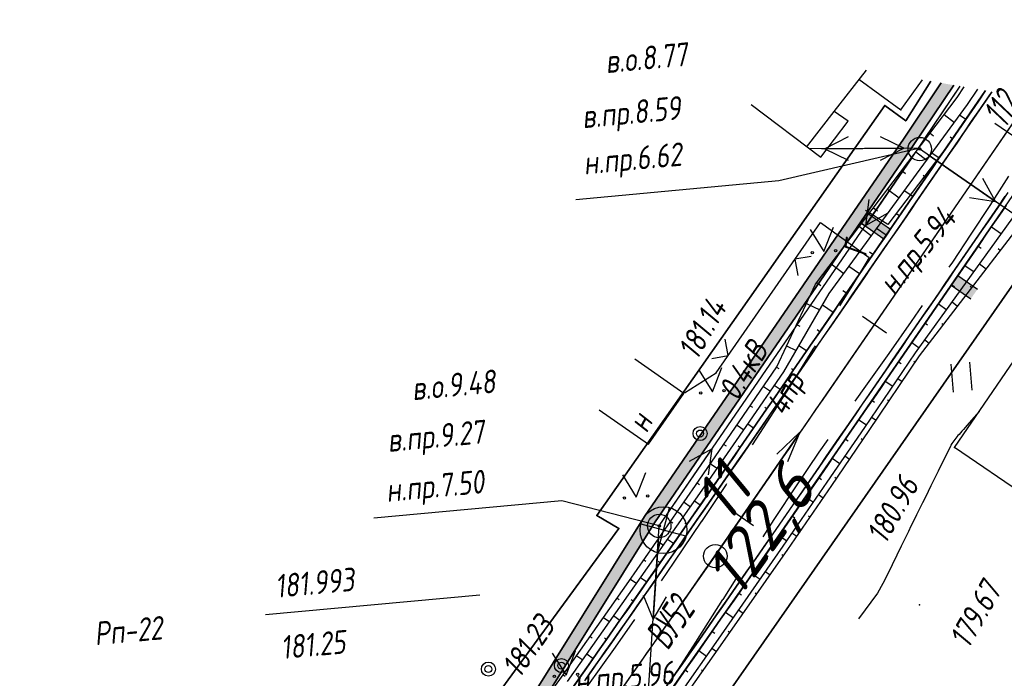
# Paper-space layout 'Лист3' of a CAD drawing. Header units: millimetres. Extents: x -693 to 411, y -3 to 286.
# Tile 19 of 20: x 282 to 367, y 160 to 216. Entities that reach past the tile are written whole.
import ezdxf

# ---------------------------------------------------------------- set-up
doc = ezdxf.new("R2010")
doc.units = ezdxf.units.MM
doc.linetypes.add('CONTI', pattern=[0])
for name, color, linetype, lineweight in [('10', 1, 'Continuous', 35), ('КОПИЯ_ОСЬ_13_ОТКОСЫ', 7, 'Continuous', 30), ('КОПИЯ_ОСЬ_ГРАНИЦЫ_ПОЛОС', 7, 'Continuous', 30), ('ОСЬ_ВЕРХ_ПОКРЫТИЯ_ГРАНИЦЫ_ПОЛОС', 7, 'Continuous', 30), ('ОСЬ_ВЕРХ_ПОКРЫТИЯ_ОСЬ', 1, 'Continuous', 30), ('Ось_примыкания', 1, 'Continuous', 35), ('Тротуар', 40, 'Continuous', 35), ('Уклоны ПЧ', 5, 'Continuous', 30)]:
    doc.layers.add(name, color=color, linetype=linetype, lineweight=lineweight)
for name, color, linetype in [('GOR_BDEFAULT', 212, 'CONTI'), ('NAD_MDEFAULT', 7, 'CONTI'), ('PI_OTDEFAULT', 172, 'CONTI'), ('PI_TTDEFAULT', 5, 'CONTI'), ('SIT_LDEFAULT', 7, 'CONTI'), ('USLZNDEFAULT', 7, 'CONTI'), ('ZAPSKDEFAULT', 7, 'CONTI'), ('КОПИЯ_ОСЬ_ТАНГЕНСЫ', 1, 'Continuous'), ('ОСЬ_ВЕРХ_ПОКРЫТИЯ_ПИКЕТЫ', 1, 'Continuous')]:
    doc.layers.add(name, color=color, linetype=linetype)
doc.styles.add('eskd', font='isocpeur.ttf', dxfattribs={"width": 1.2, "height": 2})
doc.styles.get("Standard").update_dxf_attribs({"font": 'isocpeui.ttf'})
doc.styles.add('ГОСТ', font='isocpeur.ttf', dxfattribs={"height": 4})

# ---------------------------------------------------------------- blocks, each defined once
blk = doc.blocks.new('BL_2011')
at = {"color": 0}
for p, q in [((0, 0), (0, 2.4)), ((1.6, 0), (1.6, 2.4))]:
    blk.add_line(p, q, dxfattribs=at)
blk = doc.blocks.new('BL_2014')
at = {"color": 0}
for p, q in [((-1, 2), (0, 0)), ((0, 0), (1, 2))]:
    blk.add_line(p, q, dxfattribs=at)
for centre in [(-1, 0), (1, 0)]:
    blk.add_circle(centre, 0.1, dxfattribs=at)
blk = doc.blocks.new('BL_26')
at = {"color": 0}
for radius in [1, 0.1]:
    blk.add_circle((0, 0), radius, dxfattribs=at)
blk = doc.blocks.new('BL_7')
at = {"color": 0}
for p, q in [((-1.4, 1.4), (1.4, -1.4)), ((-1.4, -1.4), (1.4, 1.4))]:
    blk.add_line(p, q, dxfattribs=at)
blk.add_circle((0, 0), 2, dxfattribs=at)
blk = doc.blocks.new('Стрелка')
at = {"layer": 'Уклоны ПЧ', "ltscale": 2}
for points in [[(-0.023, -0.048), (-0.023, 17.972)], [(-0.023, -0.048), (-0.578, 2.622)], [(-0.023, -0.048), (0.532, 2.622)]]:
    blk.add_lwpolyline(points, dxfattribs=at)

psp = doc.layouts.new('Лист3')

# ---------------------------------------------------------------- hatches: boundary and pattern name
at = {"layer": 'Тротуар', "lineweight": 30, "ltscale": 7}
for points in [[(362.212, 210.483), (361.132, 210.669), (357.971, 205.964), (335.791, 173.644), (325.345, 156.91), (314.938, 142.055), (315.693, 141.389), (326.184, 156.366), (336.627, 173.096), (354.232, 198.748), (354.798, 199.572), (358.798, 205.402)], [(354.232, 198.748), (356.216, 197.357), (356.79, 198.175), (354.798, 199.572)], [(361.986, 193.394), (363.649, 192.227), (364.223, 193.045), (362.553, 194.218)]]:
    psp.add_hatch(color=256, dxfattribs=at).paths.add_polyline_path(points)

# ---------------------------------------------------------------- linework, layer by layer
at = {"layer": '10'}
for points in [[(-201.845, 226.09), (-119.354, 211.267), (-58.928, 198.351), (-31.804, 194.53), (-35.738, 185.577), (-30.26, 184.27), (18.471, 176.693), (64.3, 176.26), (69.149, 185.868), (125.989, 184.912), (149.137, 180.801), (153.326, 179.613), (212.384, 159.099), (249.884, 143.094), (249.884, 143.094), (249.884, 143.094), (249.884, 143.094), (292.362, 122.163), (291.967, 119.339), (310.11, 111.491), (377.34, 207.882)], [(360.244, 210.822), (358.1, 207.427), (356.299, 208.751), (331.706, 173.712), (333.589, 172.627), (304.151, 132.344), (257.263, 157.562), (256.294, 158.064), (220.993, 174.412), (210.024, 179.484), (180.567, 192.342), (177.583, 192.692), (134.863, 197.815), (126.861, 198.542), (83.637, 200.677)]]:
    psp.add_lwpolyline(points, dxfattribs=at)
at = {"layer": 'GOR_BDEFAULT', "color": 212, "elevation": 180, "flags": 128}
psp.add_lwpolyline([(364.365, 182.614), (364.157, 182.374), (363.919, 182.11), (363.706, 181.873), (363.514, 181.642), (363.337, 181.439), (363.173, 181.254), (363.021, 181.077), (362.884, 180.929), (362.768, 180.786), (362.654, 180.654), (362.555, 180.549), (362.475, 180.441), (362.022, 179.869), (361.959, 179.738), (361.907, 179.615), (361.05, 177.875), (360.877, 177.519), (360.678, 177.127), (360.473, 176.706), (360.244, 176.258), (360.01, 175.781), (359.774, 175.294), (359.526, 174.799), (359.277, 174.294), (359.028, 173.789), (358.792, 173.302), (358.546, 172.816), (358.324, 172.347), (358.106, 171.908), (357.903, 171.496), (357.716, 171.112), (356.569, 168.752), (356.142, 167.923), (355.692, 167.077), (354.06, 164.902)], dxfattribs=at)
at = {"layer": 'NAD_MDEFAULT', "color": 0}
psp.add_line((303.413, 165.278, 181.5), (321.711, 166.957, 181.5), dxfattribs=at)
at = {"layer": 'PI_TTDEFAULT', "color": 5}
for p in [(357.68, 208.377, 180.838), (341.905, 185.915, 181.142), (362.257, 179.524, 179.972), (359.27, 166.107, 179.671)]:
    psp.add_point(p, dxfattribs=at)
at = {"layer": 'SIT_LDEFAULT', "color": 7}
for p, q in [((351.981, 208.221), (354.758, 211.765)), ((354.093, 211.003), (357.68, 208.377)), ((357.68, 208.377), (359.524, 210.946)), ((359.177, 205.106), (362.735, 210.393)), ((359.735, 205.934), (362.737, 210.393)), ((344.883, 208.842), (350.858, 204.345)), ((349.624, 205.196), (351.981, 208.221)), ((353.168, 207.398), (351.981, 208.221)), ((350.858, 204.345), (353.168, 207.398)), ((357.937, 205.096), (355.935, 206.08)), ((353.173, 206.068), (351.182, 205.05)), ((337.038, 172.831), (359.177, 205.106)), ((347.244, 202.328), (359.177, 205.106)), ((359.177, 205.106), (349.942, 205.04)), ((350.939, 205.051), (357.937, 205.096)), ((358.181, 205.095), (351.182, 205.05)), ((351.182, 205.05), (353.184, 204.067)), ((355.946, 204.079), (357.937, 205.096)), ((361.258, 204.759), (356.566, 198.595)), ((382.538, 188.954), (359.177, 205.106)), ((360.003, 204.538), (365.761, 200.555)), ((358.609, 204.281), (354.653, 198.507)), ((329.926, 200.728), (347.244, 202.328)), ((365.761, 200.555), (364.678, 202.517)), ((365.307, 200.217), (366.892, 202.704)), ((354.954, 200.729), (354.653, 198.507)), ((363.543, 200.875), (365.761, 200.555)), ((363.698, 197.764), (365.307, 200.217)), ((356.566, 198.595), (354.65, 199.786)), ((354.653, 198.507), (356.605, 199.592)), ((341.905, 185.915), (350.809, 198.752)), ((350.809, 198.752), (354.985, 195.772)), ((362.108, 195.359), (363.698, 197.764)), ((350.017, 195.855), (348.625, 195.607)), ((348.625, 195.607), (348.872, 194.215)), ((354.985, 195.772), (354.6, 195.128)), ((361.821, 194.931), (362.108, 195.359)), ((354.6, 195.128), (353.544, 193.412)), ((353.544, 193.412), (352.445, 191.622)), ((362.257, 179.524), (370.625, 191.784)), ((358.6, 190.3), (359.542, 191.65)), ((356.68, 187.576), (358.6, 190.3)), ((342.919, 187.385), (342.671, 188.777)), ((350.165, 187.925), (348.189, 184.754)), ((350.346, 188.208), (350.165, 187.925)), ((354.688, 184.783), (356.68, 187.576)), ((339.154, 184.136), (334.944, 187.092)), ((341.527, 187.137), (342.919, 187.385)), ((339.194, 184.19), (341.905, 185.915)), ((348.189, 184.754), (346.242, 181.689)), ((353.774, 183.479), (354.688, 184.783)), ((336.117, 179.808), (339.154, 184.136)), ((331.907, 182.764), (336.117, 179.808)), ((346.242, 181.689), (344.989, 179.774)), ((350.712, 179.125), (351.467, 180.213)), ((337.606, 173.657), (341.561, 179.43)), ((341.561, 179.43), (339.609, 178.345)), ((341.261, 177.209), (341.561, 179.43)), ((368.559, 175.224), (362.257, 179.524)), ((348.812, 176.337), (350.712, 179.125)), ((342.752, 176.384), (340.647, 173.225)), ((342.792, 176.438), (342.752, 176.384)), ((346.862, 173.374), (348.812, 176.337)), ((328.733, 174.989), (312.67, 173.5)), ((337.038, 172.831), (328.733, 174.989)), ((345.909, 171.904), (346.862, 173.374)), ((335.618, 150.763), (337.038, 172.831)), ((340.637, 173.227), (338.291, 169.734)), ((336.978, 171.837), (336.527, 164.842)), ((338.301, 169.732), (337.204, 168.135)), ((342.492, 166.546), (343.756, 168.53)), ((335.654, 166.91), (336.527, 164.842)), ((336.527, 164.842), (337.651, 166.78)), ((340.173, 162.916), (342.482, 166.548)), ((334.932, 164.832), (333.287, 162.467)), ((333.287, 162.467), (330.824, 159.055)), ((338.37, 160.101), (340.173, 162.916))]:
    psp.add_line(p, q, dxfattribs=at)
for centre, radius in [((340.526, 180.724), 0.6), ((340.526, 180.724), 0.3), ((328.686, 160.904), 0.6), ((322.445, 160.607), 0.6), ((322.445, 160.607), 0.3), ((328.686, 160.904), 0.3)]:
    psp.add_circle(centre, radius, dxfattribs=at)
at = {"layer": 'КОПИЯ_ОСЬ_13_ОТКОСЫ'}
for points in [[(316.945, 143.609), (328.704, 159.911), (334.438, 168.085), (340.147, 176.276), (343.882, 181.732), (347.074, 186.416), (350.4, 193.473), (362.482, 209.437), (363.077, 210.335)], [(318.19, 142.733), (331.396, 161.507), (339.006, 172.398), (346.568, 183.323), (364.92, 210.018)], [(329.207, 159.557), (334.966, 167.716), (340.701, 175.891), (344.464, 181.33), (347.681, 185.999), (351.548, 192.684), (363.373, 208.825), (364.27, 210.13)], [(329.207, 159.557), (334.966, 167.716), (340.701, 175.891), (344.464, 181.33), (347.68, 185.999), (351.548, 192.684), (363.373, 208.825), (364.27, 210.13)], [(337.125, 157.485), (344.753, 168.402), (352.332, 179.352), (372.516, 208.712)], [(361.378, 207.978), (362.262, 207.309)], [(363.226, 207.554), (362.704, 207.912)], [(360.171, 206.383), (360.482, 206.147)], [(362.093, 205.906), (361.886, 206.048)], [(358.964, 204.788), (359.898, 204.081)], [(360.959, 204.258), (360.339, 204.684)], [(336.155, 154.67), (341.896, 162.875), (347.613, 171.098), (351.375, 176.56), (354.591, 181.248), (358.931, 187.609), (370.625, 203.84)], [(336.155, 154.67), (341.896, 162.875), (347.613, 171.098), (351.375, 176.56), (354.591, 181.248), (358.931, 187.608), (370.625, 203.84)], [(336.524, 154.41), (342.287, 162.602), (348.025, 170.812), (351.778, 176.282), (354.984, 180.978), (359.287, 187.364), (371.484, 203.249)], [(357.757, 203.194), (358.085, 202.945)], [(359.826, 202.609), (359.587, 202.774)], [(356.55, 201.599), (357.534, 200.854)], [(358.693, 200.961), (357.974, 201.456)], [(355.343, 200.004), (355.687, 199.743)], [(357.56, 199.313), (357.288, 199.5)], [(354.136, 198.409), (355.17, 197.627)], [(356.427, 197.665), (355.609, 198.227)], [(365.418, 198.386), (366.272, 197.799)], [(352.929, 196.814), (353.29, 196.541)], [(355.294, 196.017), (354.989, 196.227)], [(364.285, 196.738), (364.545, 196.559)], [(366.184, 196.346), (365.994, 196.491)], [(351.722, 195.22), (352.805, 194.4)], [(364.966, 194.759), (364.397, 195.196)], [(354.161, 194.369), (353.244, 194.999)], [(363.152, 195.09), (363.934, 194.552)], [(350.515, 193.625), (350.845, 193.375)], [(353.028, 192.721), (352.723, 192.93)], [(362.018, 193.442), (362.255, 193.279)], [(363.748, 193.173), (363.59, 193.294)], [(349.629, 191.836), (350.752, 191.307)], [(360.885, 191.794), (361.595, 191.306)], [(362.53, 191.587), (362.058, 191.949)], [(351.895, 191.073), (350.98, 191.702)], [(359.752, 190.146), (359.965, 190)], [(361.312, 190), (361.187, 190.096)], [(348.776, 190.027), (349.049, 189.899)], [(350.762, 189.425), (350.543, 189.576)], [(358.619, 188.498), (359.256, 188.06)], [(360.093, 188.414), (359.719, 188.702)], [(347.923, 188.218), (348.741, 187.832)], [(349.629, 187.777), (348.971, 188.229)], [(357.486, 186.849), (357.699, 186.704)], [(358.909, 186.803), (358.786, 186.887)], [(347.07, 186.409), (347.27, 186.273)], [(348.496, 186.128), (348.331, 186.242)], [(356.353, 185.201), (356.99, 184.764)], [(357.792, 185.145), (357.421, 185.395)], [(345.943, 184.757), (346.543, 184.348)], [(347.363, 184.48), (346.869, 184.82)], [(355.22, 183.553), (355.436, 183.405)], [(356.674, 183.486), (356.544, 183.574)], [(344.817, 183.104), (345.011, 182.972)], [(346.229, 182.832), (346.065, 182.946)], [(354.087, 181.905), (354.735, 181.46)], [(355.557, 181.828), (355.166, 182.091)], [(343.69, 181.452), (344.273, 181.053)], [(345.094, 181.186), (344.6, 181.527)], [(352.954, 180.257), (353.172, 180.107)], [(354.434, 180.172), (354.301, 180.263)], [(342.56, 179.802), (342.749, 179.672)], [(343.958, 179.54), (343.792, 179.655)], [(351.82, 178.61), (352.473, 178.16)], [(353.306, 178.521), (352.907, 178.793)], [(341.43, 178.151), (341.997, 177.764)], [(342.82, 177.895), (342.325, 178.238)], [(350.685, 176.963), (350.904, 176.812)], [(352.178, 176.869), (352.043, 176.961)], [(340.301, 176.501), (340.485, 176.375)], [(341.681, 176.251), (341.516, 176.366)], [(340.541, 174.608), (340.045, 174.953)], [(349.548, 175.318), (350.206, 174.863)], [(351.048, 175.219), (350.643, 175.497)], [(339.161, 174.858), (339.711, 174.475)], [(348.41, 173.673), (348.632, 173.519)], [(349.917, 173.57), (349.78, 173.664)], [(338.018, 173.216), (338.198, 173.091)], [(339.4, 172.965), (339.231, 173.083)], [(338.258, 171.323), (337.75, 171.677)], [(347.272, 172.029), (347.936, 171.568)], [(348.786, 171.92), (348.374, 172.203)], [(336.875, 171.575), (337.414, 171.199)], [(335.73, 169.935), (335.907, 169.812)], [(346.131, 170.385), (346.354, 170.231)], [(347.65, 170.274), (347.515, 170.368)], [(337.115, 169.682), (336.942, 169.803)], [(334.585, 168.295), (335.114, 167.925)], [(335.971, 168.042), (335.451, 168.405)], [(344.99, 168.743), (345.657, 168.279)], [(346.506, 168.633), (346.1, 168.917)], [(333.438, 166.657), (333.611, 166.536)], [(343.848, 167.101), (344.071, 166.946)], [(345.361, 166.994), (345.228, 167.086)], [(334.826, 166.402), (334.649, 166.526)], [(332.291, 165.019), (332.81, 164.655)], [(333.679, 164.764), (333.149, 165.135)], [(342.705, 165.46), (343.373, 164.995)], [(344.215, 165.355), (343.817, 165.633)], [(331.143, 163.381), (331.312, 163.262)], [(332.532, 163.125), (332.351, 163.252)], [(341.56, 163.82), (341.784, 163.664)], [(343.068, 163.716), (342.938, 163.807)], [(341.92, 162.079), (341.531, 162.351)], [(329.993, 161.744), (330.502, 161.387)], [(331.383, 161.488), (330.842, 161.869)], [(340.415, 162.18), (341.085, 161.712)], [(328.843, 160.108), (329.01, 159.99)], [(330.233, 159.852), (330.046, 159.984)], [(339.268, 160.542), (339.493, 160.385)], [(340.771, 160.442), (340.644, 160.531)]]:
    psp.add_lwpolyline(points, dxfattribs=at)
at = {"layer": 'КОПИЯ_ОСЬ_ГРАНИЦЫ_ПОЛОС'}
for points in [[(365.464, 209.924), (365.278, 209.655), (364.713, 208.832), (364.147, 208.009), (363.582, 207.187), (363.016, 206.364), (362.45, 205.541), (361.885, 204.719), (361.319, 203.896), (360.754, 203.073), (360.188, 202.251), (359.623, 201.428), (359.057, 200.605), (358.491, 199.783), (357.926, 198.96), (357.36, 198.137), (356.795, 197.315), (356.229, 196.492), (355.664, 195.669), (355.098, 194.847), (354.532, 194.024), (353.967, 193.201), (353.401, 192.379), (352.836, 191.556), (352.27, 190.733), (351.705, 189.91), (351.139, 189.088), (350.573, 188.265), (350.008, 187.442), (349.442, 186.62), (348.877, 185.797), (348.311, 184.975), (347.746, 184.153), (347.181, 183.332), (346.615, 182.51), (346.049, 181.689), (345.482, 180.868), (344.916, 180.048), (344.349, 179.227), (343.782, 178.407), (343.214, 177.587), (342.646, 176.767), (342.078, 175.947), (341.51, 175.127), (340.942, 174.308), (340.373, 173.489), (339.804, 172.67), (339.234, 171.851), (338.665, 171.032), (338.095, 170.214), (337.525, 169.395), (336.954, 168.577), (336.383, 167.759), (335.812, 166.942), (335.241, 166.124), (334.67, 165.307), (334.098, 164.49), (333.526, 163.673), (332.953, 162.856), (332.381, 162.039), (331.808, 161.223), (331.235, 160.407), (330.661, 159.591)], [(330.769, 159.744), (331.343, 160.561), (331.917, 161.378), (332.49, 162.195), (333.063, 163.013), (333.636, 163.831), (334.209, 164.649), (334.781, 165.467), (335.354, 166.285), (335.926, 167.104), (336.497, 167.922), (337.068, 168.741), (337.639, 169.56), (338.21, 170.379), (338.781, 171.199), (339.351, 172.019), (339.921, 172.838), (340.491, 173.658), (341.06, 174.479), (341.629, 175.299), (342.198, 176.12), (342.767, 176.94), (343.335, 177.761), (343.903, 178.582), (344.471, 179.404), (345.038, 180.225), (345.606, 181.047), (346.173, 181.869), (346.739, 182.691), (347.306, 183.513), (347.872, 184.336), (348.438, 185.159), (349.004, 185.982), (349.57, 186.806), (350.136, 187.629), (350.702, 188.453), (351.269, 189.277), (351.835, 190.1), (352.401, 190.924), (352.967, 191.747), (353.534, 192.571), (354.1, 193.395), (354.666, 194.218), (355.232, 195.042), (355.799, 195.866), (356.365, 196.689), (356.931, 197.513), (357.497, 198.336), (358.064, 199.16), (358.63, 199.984), (359.196, 200.807), (359.762, 201.631), (360.328, 202.455), (360.895, 203.278), (361.461, 204.102), (362.027, 204.926), (362.593, 205.749), (363.16, 206.573), (363.726, 207.396), (364.292, 208.22), (364.858, 209.044), (365.425, 209.867), (365.464, 209.924)], [(337.607, 159.041), (338.181, 159.86), (338.755, 160.68), (339.328, 161.499), (339.902, 162.319), (340.475, 163.139), (341.048, 163.959), (341.621, 164.779), (342.193, 165.6), (342.765, 166.421), (343.337, 167.242), (343.908, 168.063), (344.479, 168.884), (345.05, 169.705), (345.621, 170.527), (346.191, 171.349), (346.762, 172.171), (347.331, 172.993), (347.901, 173.816), (348.47, 174.638), (349.039, 175.461), (349.608, 176.284), (350.177, 177.107), (350.745, 177.93), (351.313, 178.754), (351.88, 179.578), (352.448, 180.402), (353.015, 181.226), (353.582, 182.05), (354.148, 182.874), (354.714, 183.697), (355.28, 184.521), (355.846, 185.344), (356.413, 186.168), (356.979, 186.991), (357.545, 187.815), (358.111, 188.638), (358.677, 189.462), (359.243, 190.285), (359.81, 191.109), (360.376, 191.933), (360.942, 192.756), (361.508, 193.58), (362.074, 194.403), (362.641, 195.227), (363.207, 196.05), (363.773, 196.874), (364.339, 197.697), (364.905, 198.521), (365.471, 199.345), (366.038, 200.168), (366.604, 200.992)]]:
    psp.add_lwpolyline(points, dxfattribs=at)
at = {"layer": 'КОПИЯ_ОСЬ_ТАНГЕНСЫ'}
for p, q in [((341.83, 170.252), (368.719, 209.365)), ((307.211, 121.046), (341.83, 170.252))]:
    psp.add_line(p, q, dxfattribs=at)
psp.add_circle((341.83, 170.252), 1, dxfattribs=at)
at = {"layer": 'ОСЬ_ВЕРХ_ПОКРЫТИЯ_ГРАНИЦЫ_ПОЛОС'}
for points in [[(329.679, 159.063), (330.252, 159.879), (330.826, 160.694), (331.399, 161.51), (331.972, 162.327), (332.544, 163.143), (333.116, 163.96), (333.688, 164.777), (334.26, 165.594), (334.831, 166.411), (335.403, 167.228), (335.974, 168.046), (336.544, 168.863), (337.114, 169.681), (337.685, 170.499), (338.254, 171.318), (338.824, 172.136), (339.393, 172.955), (339.962, 173.774), (340.531, 174.593), (341.099, 175.412), (341.668, 176.232), (342.235, 177.051), (342.803, 177.871), (343.37, 178.691), (343.937, 179.511), (344.504, 180.332), (345.071, 181.152), (345.637, 181.973), (346.203, 182.794), (346.769, 183.615), (347.334, 184.437), (347.899, 185.258), (348.465, 186.08), (349.03, 186.903), (349.596, 187.726), (350.161, 188.548), (350.727, 189.371), (351.293, 190.194), (351.858, 191.016), (352.424, 191.839), (352.989, 192.662), (353.555, 193.484), (354.12, 194.307), (354.686, 195.13), (355.252, 195.952), (355.817, 196.775), (356.383, 197.598), (356.948, 198.42), (357.514, 199.243), (358.079, 200.066), (358.645, 200.888), (359.211, 201.711), (359.776, 202.534), (360.342, 203.357), (360.907, 204.179), (361.473, 205.002), (362.038, 205.825), (362.604, 206.647), (363.17, 207.47), (363.735, 208.293), (364.301, 209.115), (364.866, 209.938), (364.921, 210.018)], [(366.829, 201.319), (366.264, 200.497), (365.698, 199.674), (365.132, 198.851), (364.567, 198.029), (364.001, 197.206), (363.436, 196.383), (362.87, 195.561), (362.305, 194.738), (361.739, 193.915), (361.173, 193.093), (360.608, 192.27), (360.042, 191.447), (359.477, 190.625), (358.911, 189.802), (358.346, 188.979), (357.78, 188.157), (357.214, 187.334), (356.649, 186.511), (356.083, 185.689), (355.518, 184.866), (354.952, 184.043), (354.387, 183.221), (353.821, 182.398), (353.255, 181.575), (352.689, 180.752), (352.122, 179.929), (351.555, 179.106), (350.988, 178.283), (350.42, 177.46), (349.853, 176.638), (349.285, 175.816), (348.716, 174.994), (348.148, 174.172), (347.579, 173.35), (347.01, 172.529), (346.44, 171.708), (345.871, 170.887), (345.301, 170.066), (344.73, 169.245), (344.16, 168.425), (343.589, 167.604), (343.018, 166.784), (342.447, 165.964), (341.875, 165.145), (341.303, 164.325), (340.731, 163.506), (340.159, 162.687), (339.586, 161.868), (339.013, 161.049), (338.44, 160.23), (337.866, 159.412)], [(338.276, 159.125), (338.849, 159.943), (339.423, 160.762), (339.996, 161.581), (340.569, 162.4), (341.141, 163.219), (341.713, 164.039), (342.285, 164.858), (342.857, 165.678), (343.428, 166.498), (344, 167.319), (344.57, 168.139), (345.141, 168.96), (345.711, 169.78), (346.281, 170.601), (346.851, 171.423), (347.421, 172.244), (347.99, 173.066), (348.559, 173.887), (349.127, 174.709), (349.696, 175.531), (350.264, 176.354), (350.832, 177.176), (351.399, 177.999), (351.967, 178.822), (352.534, 179.645), (353.101, 180.468), (353.667, 181.292), (354.233, 182.115), (354.799, 182.937), (355.364, 183.76), (355.93, 184.583), (356.495, 185.405), (357.061, 186.228), (357.626, 187.051), (358.192, 187.873), (358.758, 188.696), (359.323, 189.519), (359.889, 190.341), (360.454, 191.164), (361.02, 191.987), (361.585, 192.809), (362.151, 193.632), (362.717, 194.455), (363.282, 195.278), (363.848, 196.1), (364.413, 196.923), (364.979, 197.746), (365.544, 198.568), (366.11, 199.391), (366.676, 200.214)]]:
    psp.add_lwpolyline(points, dxfattribs=at)
at = {"layer": 'ОСЬ_ВЕРХ_ПОКРЫТИЯ_ОСЬ'}
psp.add_lwpolyline([(332.483, 156.966, 0.002707), (351.033, 183.638), (351.033, 183.638), (368.719, 209.365)], format="xyb", dxfattribs=at)
at = {"layer": 'ОСЬ_ВЕРХ_ПОКРЫТИЯ_ПИКЕТЫ'}
for p, q in [((367.782, 205.794), (365.722, 207.21)), ((367.782, 205.794), (365.722, 207.21)), ((356.451, 189.313), (354.391, 190.729)), ((345.097, 172.842), (343.043, 174.267))]:
    psp.add_line(p, q, dxfattribs=at)
at = {"layer": 'Ось_примыкания', "linetype": 'Continuous'}
for points in [[(364.921, 210.018), (364.866, 209.938), (364.301, 209.115), (363.735, 208.293), (363.17, 207.47), (362.604, 206.647), (362.038, 205.825), (361.473, 205.002), (360.907, 204.179), (360.342, 203.357), (359.776, 202.534), (359.211, 201.711), (358.645, 200.888), (358.079, 200.066), (357.514, 199.243), (356.948, 198.42), (356.383, 197.598), (355.817, 196.775), (355.252, 195.952), (354.686, 195.13), (354.12, 194.307), (353.555, 193.484), (352.989, 192.662), (352.424, 191.839), (351.858, 191.016), (351.293, 190.194), (350.727, 189.371), (350.161, 188.548), (349.596, 187.726), (349.03, 186.903), (348.465, 186.08), (347.899, 185.258), (347.334, 184.437), (346.769, 183.615), (346.203, 182.794), (345.637, 181.973), (345.071, 181.152), (344.504, 180.332), (343.937, 179.511), (343.37, 178.691), (342.803, 177.871), (342.235, 177.051), (341.667, 176.232), (341.099, 175.412), (340.531, 174.593), (339.962, 173.774), (339.393, 172.955), (338.824, 172.136), (338.254, 171.318), (337.684, 170.499), (337.114, 169.681), (336.544, 168.863), (335.973, 168.045), (335.403, 167.228), (334.831, 166.411), (334.26, 165.593), (333.688, 164.776), (333.116, 163.96), (332.544, 163.143), (331.971, 162.327), (331.399, 161.51), (330.826, 160.694), (330.252, 159.878), (329.679, 159.063)], [(338.276, 159.125), (338.849, 159.943), (339.423, 160.762), (339.996, 161.581), (340.569, 162.4), (341.141, 163.219), (341.713, 164.039), (342.285, 164.858), (342.857, 165.678), (343.428, 166.498), (344, 167.319), (344.57, 168.139), (345.141, 168.96), (345.711, 169.78), (346.281, 170.601), (346.851, 171.423), (347.421, 172.244), (347.99, 173.066), (348.559, 173.887), (349.127, 174.709), (349.696, 175.531), (350.264, 176.354), (350.832, 177.176), (351.399, 177.999), (351.967, 178.822), (352.534, 179.645), (353.101, 180.468), (353.667, 181.292), (354.233, 182.115), (354.799, 182.937), (355.364, 183.76), (355.93, 184.583), (356.495, 185.405), (357.061, 186.228), (357.626, 187.051), (358.192, 187.873), (358.758, 188.696), (359.323, 189.519), (359.889, 190.341), (360.454, 191.164), (361.02, 191.987), (361.585, 192.809), (362.151, 193.632), (362.717, 194.455), (363.282, 195.278), (363.848, 196.1), (364.413, 196.923), (364.979, 197.746), (365.544, 198.568), (366.11, 199.391), (366.676, 200.214)], [(366.676, 200.214), (366.11, 199.391), (365.544, 198.568), (364.979, 197.746), (364.413, 196.923), (363.848, 196.1), (363.282, 195.278), (362.717, 194.455), (362.151, 193.632), (361.585, 192.809), (361.02, 191.987), (360.454, 191.164), (359.889, 190.341), (359.323, 189.519), (358.758, 188.696), (358.192, 187.873), (357.626, 187.051), (357.061, 186.228), (356.495, 185.405), (355.93, 184.583), (355.364, 183.76), (354.799, 182.937), (354.233, 182.115), (353.667, 181.292), (353.101, 180.468), (352.534, 179.645), (351.967, 178.822), (351.4, 177.999), (350.832, 177.176), (350.264, 176.354), (349.696, 175.532), (349.128, 174.709), (348.559, 173.887), (347.99, 173.066), (347.421, 172.244), (346.851, 171.423), (346.281, 170.602), (345.711, 169.781), (345.141, 168.96), (344.57, 168.139), (344, 167.319), (343.428, 166.499), (342.857, 165.678), (342.285, 164.859), (341.713, 164.039), (341.141, 163.219), (340.569, 162.4), (339.996, 161.581), (339.423, 160.762), (338.85, 159.943), (338.276, 159.125)]]:
    psp.add_lwpolyline(points, dxfattribs=at)
at = {"layer": 'Тротуар', "linetype": 'Continuous'}
for points in [[(314.938, 142.055), (314.938, 142.055), (325.345, 156.91), (335.791, 173.644), (357.971, 205.964), (361.132, 210.669)], [(315.693, 141.389), (315.693, 141.389), (326.179, 156.358), (336.627, 173.096), (358.798, 205.402), (362.212, 210.483)]]:
    psp.add_lwpolyline(points, dxfattribs=at)
at = {"layer": 'Тротуар', "lineweight": 30, "ltscale": 7}
for points in [[(354.798, 199.572), (355.472, 199.085)], [(354.212, 198.762), (354.905, 198.262)], [(354.232, 198.748), (356.216, 197.357)], [(355.472, 199.085), (356.784, 198.183)], [(362.553, 194.218), (364.223, 193.045)], [(361.978, 193.399), (363.649, 192.227)]]:
    psp.add_lwpolyline(points, dxfattribs=at)

# ---------------------------------------------------------------- block references
at = {"layer": 'USLZNDEFAULT', "color": 7}
for name, p, rotation in [('BL_26', (359.294, 205.025), 42.24411503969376), ('BL_2014', (351.112, 196.265), 5.244115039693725), ('BL_2014', (341.585, 184.286), 5.244115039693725), ('BL_2014', (335.068, 175.301), 5.244115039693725), ('BL_7', (337.403, 172.474, 70.655), 120.2441150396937), ('BL_26', (337.038, 172.831), 42.24411503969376), ('BL_2014', (329.081, 160.075), 5.244115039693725)]:
    psp.add_blockref(name, p, dxfattribs=dict(at, rotation=rotation))
at = {"layer": 'ZAPSKDEFAULT', "color": 7, "rotation": 5.244115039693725}
psp.add_blockref('BL_2011', (362.191, 184.274), dxfattribs=at)
at = {"layer": 'Уклоны ПЧ', "rotation": 145.4172188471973}
psp.add_blockref('Стрелка', (349.006, 180.808), dxfattribs=at)

# ---------------------------------------------------------------- texts
at = {"layer": 'NAD_MDEFAULT', "color": 7, "style": 'eskd', "oblique": 10, "width": 0.8}
for s, rotation, p in [('в.о.8.77', 5.24412, (332.524, 211.505)), ('в.пр.8.59', 5.24412, (330.526, 206.799)), ('н.пр.6.62', 5.24412, (330.647, 202.843)), ('н.пр.5.94', 50.52774, (357.11, 192.443)), ('Г', 80.24412, (354.71, 195.768)), ('0.4кВ', 58.24412, (343.7, 183.414)), ('в.о.9.48', 5.24412, (315.993, 183.564)), ('4пр', 61.24412, (347.812, 182.11)), ('в.пр.9.27', 5.24412, (313.907, 179.147)), ('н', 62.03514, (335.976, 180.684)), ('н.пр.7.50', 5.24412, (313.787, 174.88)), (' 181.993', 5.24412, (303.293, 166.585, 181.5)), (' Рп-22', 5.24412, (287.849, 162.531, 181.5)), (' 181.25', 5.24412, (303.773, 161.357, 181.5)), ('н.пр.5.96', 5.24412, (329.894, 158.553, 180))]:
    psp.add_text(s, height=2, rotation=rotation, dxfattribs=at).set_placement(p)
at = {"layer": 'PI_OTDEFAULT', "color": 172, "style": 'eskd', "oblique": 10, "width": 0.8}
for s, rotation, p in [('181.14', 60.24412, (340.267, 186.897)), ('180.96', 60.24412, (356.369, 171.175)), ('179.67', 60.24412, (363.461, 162.249)), ('181.23', 55.49096, (325.115, 159.738))]:
    psp.add_text(s, height=2, rotation=rotation, dxfattribs=at).set_placement(p)
at = {"layer": 'КОПИЯ_ОСЬ_ТАНГЕНСЫ', "width": 0.6}
psp.add_text('ВУ52', height=2.5, rotation=55.49214, dxfattribs=at).set_placement((337.761, 162.127))
at = {"layer": 'ОСЬ_ВЕРХ_ПОКРЫТИЯ_ПИКЕТЫ', "width": 0.6}
psp.add_text('112', height=2.5, rotation=55.49214, dxfattribs=at).set_placement((366.592, 206.723))
at = {"layer": 'Уклоны ПЧ', "style": 'ГОСТ', "oblique": 15}
for s, p in [('122,6', (343.826, 166.477)), ('11', (342.874, 172.79))]:
    psp.add_text(s, height=4, rotation=54.52821, dxfattribs=at).set_placement(p)

doc.saveas('drawing.dxf')
